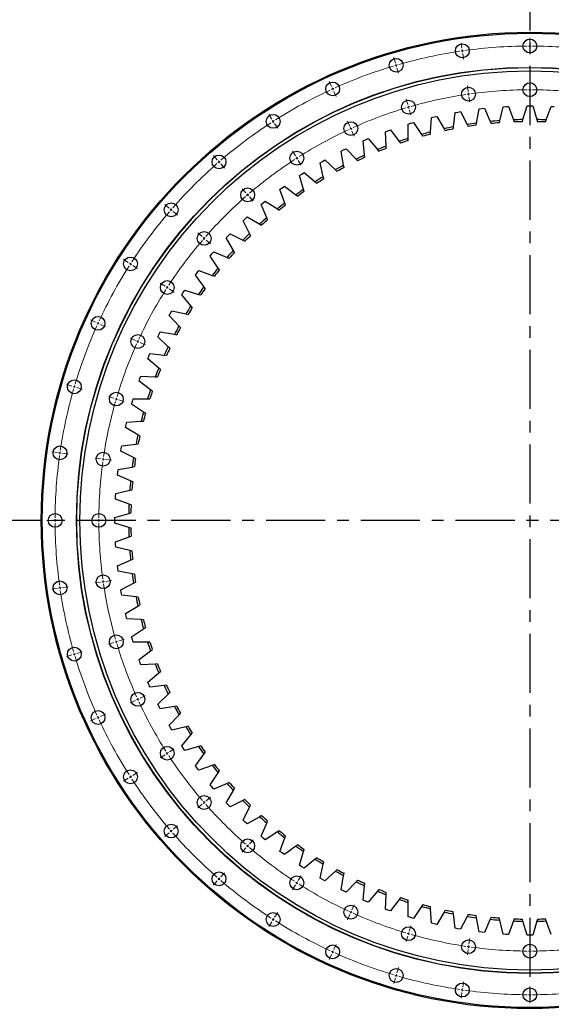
# Model space of a CAD drawing. Header units: millimetres. Extents: x -160 to 9962, y 30105 to 38222.
# Tile 1 of 11: x 1567 to 2565, y 31034 to 32883. Entities that reach past the tile are written whole.
import ezdxf

# ---------------------------------------------------------------- set-up
doc = ezdxf.new("R2010")
doc.units = ezdxf.units.MM
doc.header["$LTSCALE"] = 50
doc.linetypes.add('CENTER', pattern=[10.16, 6.35, -1.27, 1.27, -1.27])

msp = doc.modelspace()

# ---------------------------------------------------------------- linework, layer by layer
at = {"linetype": 'CENTER', "ltscale": 0.35}
for p, q in [((2524.7, 32974.2), (2524.7, 30910.9)), ((3563, 31942.6), (1486.4, 31942.6))]:
    msp.add_line(p, q, dxfattribs=at)
at = {"color": 0, "linetype": 'Continuous', "lineweight": 18}
for p, q in [((2524.7, 32838.6), (2524.7, 32849.1)), ((2397.2, 32829.4), (2395.7, 32839.8)), ((2524.7, 32833.6), (2524.7, 32836.1)), ((2524.7, 32833.6), (2524.7, 32831.1)), ((2524.7, 32828.6), (2524.7, 32818.1)), ((2272.3, 32802.3), (2269.4, 32812.3)), ((2397.9, 32824.5), (2397.6, 32827)), ((2397.9, 32824.5), (2398.3, 32822)), ((2398.7, 32819.5), (2400.1, 32809.2)), ((2273.7, 32797.5), (2273, 32799.9)), ((2273.7, 32797.5), (2274.4, 32795.1)), ((2275.1, 32792.7), (2278.1, 32782.6)), ((2152.5, 32757.6), (2148.2, 32767.1)), ((2154.6, 32753), (2153.6, 32755.3)), ((2408.9, 32748.3), (2407.4, 32758.7)), ((2524.7, 32756.6), (2524.7, 32767.1)), ((2524.7, 32751.6), (2524.7, 32754.1)), ((2154.6, 32753), (2155.6, 32750.8)), ((2156.7, 32748.5), (2161, 32738.9)), ((2409.6, 32743.3), (2409.3, 32745.8)), ((2409.6, 32743.3), (2410, 32740.9)), ((2410.3, 32738.4), (2411.8, 32728)), ((2524.7, 32751.6), (2524.7, 32749.1)), ((2524.7, 32746.6), (2524.7, 32736.1)), ((2295.4, 32723.6), (2292.5, 32733.7)), ((2296.8, 32718.8), (2296.1, 32721.2)), ((2296.8, 32718.8), (2297.5, 32716.4)), ((2040.3, 32696.3), (2034.7, 32705.2)), ((2298.2, 32714), (2301.2, 32703.9)), ((2043, 32692.1), (2041.7, 32694.2)), ((2043, 32692.1), (2044.4, 32690)), ((2045.7, 32687.9), (2051.4, 32679.1)), ((2186.6, 32683), (2182.2, 32692.6)), ((2188.7, 32678.5), (2187.6, 32680.7)), ((2188.7, 32678.5), (2189.7, 32676.2)), ((2190.7, 32673.9), (2195.1, 32664.4)), ((1938, 32619.7), (1931.1, 32627.7)), ((2084.7, 32627.3), (2079, 32636.2)), ((2087.4, 32623.1), (2086, 32625.2)), ((1941.3, 32615.9), (1939.6, 32617.8)), ((1941.3, 32615.9), (1942.9, 32614)), ((1944.5, 32612.2), (1951.4, 32604.2)), ((2087.4, 32623.1), (2088.7, 32621)), ((2090.1, 32618.9), (2095.7, 32610.1)), ((1991.7, 32557.7), (1984.8, 32565.7)), ((1995, 32554), (1993.3, 32555.9)), ((1995, 32554), (1996.6, 32552.1)), ((1998.2, 32550.2), (2005.1, 32542.3)), ((1847.6, 32529.3), (1839.7, 32536.2)), ((1851.4, 32526), (1849.5, 32527.7)), ((1851.4, 32526), (1853.3, 32524.4)), ((1855.1, 32522.8), (1863.1, 32515.9)), ((1909.6, 32475.6), (1901.6, 32482.5)), ((1913.3, 32472.3), (1911.5, 32474)), ((1913.3, 32472.3), (1915.2, 32470.7)), ((1917.1, 32469.1), (1925.1, 32462.2)), ((1771, 32427), (1762.1, 32432.7)), ((1775.2, 32424.3), (1773.1, 32425.6)), ((1775.2, 32424.3), (1777.3, 32422.9)), ((1779.4, 32421.6), (1788.2, 32415.9)), ((1840, 32382.6), (1831.1, 32388.3)), ((1844.2, 32379.9), (1842.1, 32381.3)), ((1844.2, 32379.9), (1846.3, 32378.6)), ((1848.4, 32377.2), (1857.2, 32371.6)), ((1709.7, 32314.8), (1700.2, 32319.1)), ((1714.3, 32312.7), (1712, 32313.7)), ((1714.3, 32312.7), (1716.5, 32311.7)), ((1718.8, 32310.6), (1728.4, 32306.3)), ((1784.3, 32280.7), (1774.8, 32285.1)), ((1788.9, 32278.6), (1786.6, 32279.7)), ((1788.9, 32278.6), (1791.1, 32277.6)), ((1793.4, 32276.6), (1802.9, 32272.2)), ((1665, 32195), (1655, 32198)), ((1669.8, 32193.6), (1667.4, 32194.3)), ((1669.8, 32193.6), (1672.2, 32192.9)), ((1674.6, 32192.2), (1684.7, 32189.2)), ((1743.7, 32171.9), (1733.6, 32174.9)), ((1748.5, 32170.5), (1746.1, 32171.2)), ((1748.5, 32170.5), (1750.9, 32169.8)), ((1753.3, 32169.1), (1763.4, 32166.1)), ((1637.9, 32070.1), (1627.5, 32071.6)), ((1642.8, 32069.4), (1640.3, 32069.7)), ((1642.8, 32069.4), (1645.3, 32069)), ((1647.8, 32068.7), (1658.2, 32067.2)), ((1719, 32058.4), (1708.6, 32059.9)), ((1724, 32057.7), (1721.5, 32058.1)), ((1724, 32057.7), (1726.5, 32057.3)), ((1728.9, 32057), (1739.3, 32055.5)), ((1628.7, 31942.6), (1618.2, 31942.6)), ((1633.7, 31942.6), (1631.2, 31942.6)), ((1633.7, 31942.6), (1636.2, 31942.6)), ((1638.7, 31942.6), (1649.2, 31942.6)), ((1710.7, 31942.6), (1700.2, 31942.6)), ((1715.7, 31942.6), (1713.2, 31942.6)), ((1715.7, 31942.6), (1718.2, 31942.6)), ((1720.7, 31942.6), (1731.2, 31942.6)), ((1728.9, 31828.1), (1739.3, 31829.6)), ((1637.9, 31815.1), (1627.5, 31813.6)), ((1642.8, 31815.8), (1640.3, 31815.4)), ((1642.8, 31815.8), (1645.3, 31816.1)), ((1647.8, 31816.5), (1658.2, 31818)), ((1719, 31826.7), (1708.6, 31825.2)), ((1724, 31827.4), (1721.5, 31827.1)), ((1724, 31827.4), (1726.5, 31827.8)), ((1753.3, 31716.1), (1763.4, 31719)), ((1743.7, 31713.2), (1733.6, 31710.3)), ((1748.5, 31714.6), (1746.1, 31713.9)), ((1748.5, 31714.6), (1750.9, 31715.3)), ((1665, 31690.1), (1655, 31687.2)), ((1669.8, 31691.5), (1667.4, 31690.8)), ((1669.8, 31691.5), (1672.2, 31692.2)), ((1674.6, 31692.9), (1684.7, 31695.9)), ((1788.9, 31606.5), (1786.6, 31605.5)), ((1788.9, 31606.5), (1791.1, 31607.5)), ((1793.4, 31608.6), (1802.9, 31612.9)), ((1784.3, 31604.4), (1774.8, 31600.1)), ((1709.7, 31570.4), (1700.2, 31566)), ((1714.3, 31572.4), (1712, 31571.4)), ((1714.3, 31572.4), (1716.5, 31573.5)), ((1718.8, 31574.5), (1728.4, 31578.9)), ((1840, 31502.5), (1831.1, 31496.8)), ((1844.2, 31505.2), (1842.1, 31503.8)), ((1844.2, 31505.2), (1846.3, 31506.5)), ((1848.4, 31507.9), (1857.2, 31513.6)), ((1775.2, 31460.9), (1773.1, 31459.5)), ((1775.2, 31460.9), (1777.3, 31462.2)), ((1779.4, 31463.6), (1788.2, 31469.2)), ((1771, 31458.2), (1762.1, 31452.5)), ((1917.1, 31416.1), (1925.1, 31422.9)), ((1909.6, 31409.5), (1901.6, 31402.6)), ((1913.3, 31412.8), (1911.5, 31411.1)), ((1913.3, 31412.8), (1915.2, 31414.4)), ((1855.1, 31362.4), (1863.1, 31369.2)), ((1847.6, 31355.8), (1839.7, 31348.9)), ((1851.4, 31359.1), (1849.5, 31357.4)), ((1851.4, 31359.1), (1853.3, 31360.7)), ((1995, 31331.2), (1993.3, 31329.3)), ((1995, 31331.2), (1996.6, 31333.1)), ((1998.2, 31334.9), (2005.1, 31342.9)), ((1991.7, 31327.4), (1984.8, 31319.4)), ((1944.5, 31273), (1951.4, 31280.9)), ((2090.1, 31266.2), (2095.7, 31275)), ((1938, 31265.4), (1931.1, 31257.5)), ((1941.3, 31269.2), (1939.6, 31267.3)), ((1941.3, 31269.2), (1942.9, 31271.1)), ((2084.7, 31257.8), (2079, 31249)), ((2087.4, 31262), (2086, 31259.9)), ((2087.4, 31262), (2088.7, 31264.1)), ((2190.7, 31211.2), (2195.1, 31220.8)), ((2045.7, 31197.2), (2051.4, 31206)), ((2186.6, 31202.1), (2182.2, 31192.6)), ((2188.7, 31206.7), (2187.6, 31204.4)), ((2188.7, 31206.7), (2189.7, 31208.9)), ((2040.3, 31188.8), (2034.7, 31180)), ((2043, 31193), (2041.7, 31190.9)), ((2043, 31193), (2044.4, 31195.1)), ((2298.2, 31171.1), (2301.2, 31181.2)), ((2296.8, 31166.3), (2296.1, 31163.9)), ((2296.8, 31166.3), (2297.5, 31168.7)), ((2156.7, 31136.6), (2161, 31146.2)), ((2295.4, 31161.5), (2292.5, 31151.5)), ((2409.6, 31141.8), (2410, 31144.3)), ((2410.3, 31146.7), (2411.8, 31157.1)), ((2524.7, 31138.6), (2524.7, 31149.1)), ((2152.5, 31127.5), (2148.2, 31118)), ((2154.6, 31132.1), (2153.6, 31129.8)), ((2154.6, 31132.1), (2155.6, 31134.4)), ((2408.9, 31136.9), (2407.4, 31126.5)), ((2409.6, 31141.8), (2409.3, 31139.3)), ((2524.7, 31133.6), (2524.7, 31136.1)), ((2524.7, 31133.6), (2524.7, 31131.1)), ((2524.7, 31128.6), (2524.7, 31118.1)), ((2273.7, 31087.7), (2274.4, 31090.1)), ((2275.1, 31092.5), (2278.1, 31102.5)), ((2272.3, 31082.9), (2269.4, 31072.8)), ((2273.7, 31087.7), (2273, 31085.3)), ((2398.7, 31065.6), (2400.1, 31076)), ((2397.2, 31055.7), (2395.7, 31045.3)), ((2397.9, 31060.6), (2397.6, 31058.2)), ((2397.9, 31060.6), (2398.3, 31063.1)), ((2524.7, 31056.6), (2524.7, 31067.1)), ((2524.7, 31051.6), (2524.7, 31054.1)), ((2524.7, 31051.6), (2524.7, 31049.1)), ((2524.7, 31046.6), (2524.7, 31036.1))]:
    msp.add_line(p, q, dxfattribs=at)
at = {"color": 7, "linetype": 'Continuous', "lineweight": 25}
for p, q in [((2434.3, 32716.1), (2439.5, 32716.7)), ((2439.5, 32716.7), (2450.3, 32691.9)), ((2468, 32693.4), (2474.3, 32719.7)), ((2474.3, 32719.7), (2479.5, 32720)), ((2479.5, 32720), (2484.6, 32720.3)), ((2484.6, 32720.3), (2494, 32694.9)), ((2511.7, 32695.5), (2519.5, 32721.3)), ((2519.5, 32721.3), (2524.7, 32721.4)), ((2524.7, 32721.4), (2529.9, 32721.3)), ((2529.9, 32721.3), (2537.8, 32695.5)), ((2555.5, 32694.9), (2564.8, 32720.3)), ((2564.8, 32720.3), (2570, 32720)), ((2338.4, 32672.2), (2340.1, 32699.1)), ((2340.1, 32699.1), (2345.1, 32700.4)), ((2345.1, 32700.4), (2350.2, 32701.5)), ((2350.2, 32701.5), (2363.8, 32678.2)), ((2381.2, 32681.8), (2384.4, 32708.6)), ((2384.4, 32708.6), (2389.5, 32709.5)), ((2389.5, 32709.5), (2394.6, 32710.4)), ((2394.6, 32710.4), (2406.8, 32686.3)), ((2424.4, 32688.8), (2429.2, 32715.5)), ((2429.2, 32715.5), (2434.3, 32716.1)), ((2296.3, 32660.1), (2296.4, 32687.1)), ((2296.4, 32687.1), (2301.4, 32688.6)), ((2301.4, 32688.6), (2306.4, 32690.1)), ((2306.4, 32690.1), (2321.3, 32667.6)), ((2380.7, 32677.6), (2381.2, 32681.8)), ((2406.8, 32686.3), (2408.7, 32682.5)), ((2423.6, 32684.7), (2424.4, 32688.8)), ((2450.3, 32691.9), (2452, 32688)), ((2467, 32689.3), (2468, 32693.4)), ((2494, 32694.9), (2495.4, 32691)), ((2510.5, 32691.4), (2511.7, 32695.5)), ((2537.8, 32695.5), (2539, 32691.4)), ((2554.1, 32691), (2555.5, 32694.9)), ((2253.5, 32672.6), (2258.4, 32674.4)), ((2255, 32645.6), (2253.5, 32672.6)), ((2258.4, 32674.4), (2263.3, 32676.1)), ((2263.3, 32676.1), (2279.5, 32654.5)), ((2321.3, 32667.6), (2323.6, 32664.1)), ((2338.2, 32668), (2338.4, 32672.2)), ((2363.8, 32678.2), (2365.9, 32674.5)), ((2211.5, 32655.6), (2216.3, 32657.7)), ((2214.6, 32628.7), (2211.5, 32655.6)), ((2216.3, 32657.7), (2221.1, 32659.7)), ((2221.1, 32659.7), (2238.5, 32639)), ((2255.2, 32641.4), (2255, 32645.6)), ((2279.5, 32654.5), (2282, 32651.1)), ((2296.3, 32655.9), (2296.3, 32660.1)), ((2170.6, 32636.2), (2175.2, 32638.5)), ((2175.2, 32609.5), (2170.6, 32636.2)), ((2175.2, 32638.5), (2179.9, 32640.8)), ((2179.9, 32640.8), (2198.5, 32621.2)), ((2215, 32624.5), (2214.6, 32628.7)), ((2238.5, 32639), (2241.2, 32635.8)), ((2130.9, 32614.4), (2135.3, 32617)), ((2137, 32588.1), (2130.9, 32614.4)), ((2135.3, 32617), (2139.9, 32619.6)), ((2139.9, 32619.6), (2159.6, 32601.1)), ((2175.9, 32605.4), (2175.2, 32609.5)), ((2198.5, 32621.2), (2201.4, 32618.2)), ((2092.5, 32590.4), (2096.8, 32593.2)), ((2100.1, 32564.4), (2092.5, 32590.4)), ((2096.8, 32593.2), (2101.1, 32596.1)), ((2101.1, 32596.1), (2121.9, 32578.8)), ((2138, 32584), (2137, 32588.1)), ((2159.6, 32601.1), (2162.7, 32598.2)), ((2059.7, 32567.3), (2063.9, 32570.3)), ((2063.9, 32570.3), (2085.6, 32554.3)), ((2121.9, 32578.8), (2125.1, 32576.1)), ((2055.5, 32564.1), (2059.7, 32567.3)), ((2064.7, 32538.7), (2055.5, 32564.1)), ((2085.6, 32554.3), (2089, 32551.8)), ((2101.3, 32560.4), (2100.1, 32564.4)), ((2020.2, 32535.8), (2024.1, 32539.2)), ((2030.8, 32510.9), (2020.2, 32535.8)), ((2024.1, 32539.2), (2028.1, 32542.5)), ((2028.1, 32542.5), (2050.8, 32527.7)), ((2066.1, 32534.7), (2064.7, 32538.7)), ((2050.8, 32527.7), (2054.3, 32525.4)), ((1986.5, 32505.5), (1990.3, 32509)), ((1998.6, 32481.3), (1986.5, 32505.5)), ((1990.3, 32509), (1994.1, 32512.6)), ((1994.1, 32512.6), (2017.6, 32499.1)), ((2017.6, 32499.1), (2021.2, 32497.1)), ((2032.5, 32507.1), (2030.8, 32510.9)), ((1954.7, 32473.2), (1958.3, 32477)), ((1958.3, 32477), (1961.9, 32480.8)), ((1961.9, 32480.8), (1986.1, 32468.7)), ((2000.5, 32477.5), (1998.6, 32481.3)), ((1968.2, 32449.7), (1954.7, 32473.2)), ((1986.1, 32468.7), (1989.8, 32466.8)), ((1924.8, 32439.2), (1928.1, 32443.2)), ((1939.6, 32416.5), (1924.8, 32439.2)), ((1928.1, 32443.2), (1931.5, 32447.1)), ((1931.5, 32447.1), (1956.4, 32436.5)), ((1970.3, 32446.1), (1968.2, 32449.7)), ((1956.4, 32436.5), (1960.2, 32434.8)), ((1897, 32403.4), (1900, 32407.6)), ((1913.1, 32381.7), (1897, 32403.4)), ((1900, 32407.6), (1903.2, 32411.8)), ((1903.2, 32411.8), (1928.6, 32402.6)), ((1928.6, 32402.6), (1932.6, 32401.2)), ((1941.9, 32413), (1939.6, 32416.5)), ((1871.2, 32366.2), (1874.1, 32370.5)), ((1888.6, 32345.4), (1871.2, 32366.2)), ((1874.1, 32370.5), (1876.9, 32374.8)), ((1876.9, 32374.8), (1902.9, 32367.2)), ((1902.9, 32367.2), (1906.9, 32366)), ((1915.5, 32378.3), (1913.1, 32381.7)), ((1847.7, 32327.5), (1850.3, 32332)), ((1850.3, 32332), (1852.9, 32336.4)), ((1852.9, 32336.4), (1879.2, 32330.3)), ((1879.2, 32330.3), (1883.3, 32329.3)), ((1891.2, 32342.2), (1888.6, 32345.4)), ((1866.2, 32307.7), (1847.7, 32327.5)), ((1826.5, 32287.4), (1828.8, 32292.1)), ((1828.8, 32292.1), (1831.1, 32296.7)), ((1831.1, 32296.7), (1857.8, 32292.1)), ((1857.8, 32292.1), (1861.9, 32291.4)), ((1869.1, 32304.7), (1866.2, 32307.7)), ((1846.1, 32268.8), (1826.5, 32287.4)), ((1809.6, 32251), (1811.7, 32255.8)), ((1811.7, 32255.8), (1838.6, 32252.7)), ((1849.1, 32265.9), (1846.1, 32268.8)), ((1807.6, 32246.3), (1809.6, 32251)), ((1828.3, 32228.8), (1807.6, 32246.3)), ((1838.6, 32252.7), (1842.8, 32252.3)), ((1831.5, 32226.1), (1828.3, 32228.8)), ((1791.2, 32204), (1792.9, 32208.9)), ((1812.8, 32187.8), (1791.2, 32204)), ((1792.9, 32208.9), (1794.7, 32213.8)), ((1794.7, 32213.8), (1821.7, 32212.3)), ((1821.7, 32212.3), (1825.9, 32212.1)), ((1816.2, 32185.3), (1812.8, 32187.8)), ((1777.2, 32160.9), (1778.7, 32165.9)), ((1778.7, 32165.9), (1780.2, 32170.9)), ((1780.2, 32170.9), (1807.2, 32171)), ((1807.2, 32171), (1811.4, 32171)), ((1799.7, 32146), (1777.2, 32160.9)), ((1803.3, 32143.7), (1799.7, 32146)), ((1766.9, 32122.2), (1768.2, 32127.2)), ((1768.2, 32127.2), (1795.2, 32128.9)), ((1795.2, 32128.9), (1799.4, 32129.1)), ((1765.8, 32117.1), (1766.9, 32122.2)), ((1789.1, 32103.5), (1765.8, 32117.1)), ((1792.8, 32101.4), (1789.1, 32103.5)), ((1756.9, 32072.7), (1757.8, 32077.8)), ((1781, 32060.5), (1756.9, 32072.7)), ((1757.8, 32077.8), (1758.7, 32082.9)), ((1758.7, 32082.9), (1785.6, 32086.1)), ((1785.6, 32086.1), (1789.7, 32086.6)), ((1784.8, 32058.6), (1781, 32060.5)), ((1750.6, 32027.8), (1751.2, 32033)), ((1751.2, 32033), (1751.8, 32038.1)), ((1751.8, 32038.1), (1778.5, 32042.9)), ((1778.5, 32042.9), (1782.6, 32043.7)), ((1775.4, 32017), (1750.6, 32027.8)), ((1779.3, 32015.3), (1775.4, 32017)), ((1747.6, 31993), (1773.9, 31999.4)), ((1773.9, 31999.4), (1778, 32000.3)), ((1747, 31982.7), (1747.3, 31987.8)), ((1772.4, 31973.3), (1747, 31982.7)), ((1747.3, 31987.8), (1747.6, 31993)), ((1776.3, 31971.9), (1772.4, 31973.3)), ((1745.9, 31942.6), (1746, 31947.8)), ((1746, 31937.4), (1745.9, 31942.6)), ((1746, 31947.8), (1771.9, 31955.6)), ((1771.9, 31955.6), (1775.9, 31956.8)), ((1771.9, 31929.5), (1746, 31937.4)), ((1775.9, 31928.3), (1771.9, 31929.5)), ((1747, 31902.5), (1772.4, 31911.8)), ((1747.3, 31897.3), (1747, 31902.5)), ((1772.4, 31911.8), (1776.3, 31913.3)), ((1747.6, 31892.1), (1747.3, 31897.3)), ((1773.9, 31885.8), (1747.6, 31892.1)), ((1778, 31884.8), (1773.9, 31885.8)), ((1750.6, 31857.3), (1775.4, 31868.1)), ((1775.4, 31868.1), (1779.3, 31869.8)), ((1751.2, 31852.2), (1750.6, 31857.3)), ((1751.8, 31847), (1751.2, 31852.2)), ((1778.5, 31842.2), (1751.8, 31847)), ((1782.6, 31841.5), (1778.5, 31842.2)), ((1756.9, 31812.4), (1781, 31824.7)), ((1757.8, 31807.3), (1756.9, 31812.4)), ((1781, 31824.7), (1784.8, 31826.6)), ((1758.7, 31802.2), (1757.8, 31807.3)), ((1785.6, 31799), (1758.7, 31802.2)), ((1789.7, 31798.5), (1785.6, 31799)), ((1765.8, 31768), (1789.1, 31781.6)), ((1789.1, 31781.6), (1792.8, 31783.7)), ((1766.9, 31763), (1765.8, 31768)), ((1768.2, 31757.9), (1766.9, 31763)), ((1795.2, 31756.3), (1768.2, 31757.9)), ((1799.4, 31756), (1795.2, 31756.3)), ((1777.2, 31724.2), (1799.7, 31739.1)), ((1799.7, 31739.1), (1803.3, 31741.4)), ((1778.7, 31719.2), (1777.2, 31724.2)), ((1780.2, 31714.2), (1778.7, 31719.2)), ((1807.2, 31714.1), (1780.2, 31714.2)), ((1811.4, 31714.1), (1807.2, 31714.1)), ((1812.8, 31697.3), (1816.2, 31699.8)), ((1791.2, 31681.1), (1812.8, 31697.3)), ((1792.9, 31676.2), (1791.2, 31681.1)), ((1794.7, 31671.3), (1792.9, 31676.2)), ((1821.7, 31672.8), (1794.7, 31671.3)), ((1825.9, 31673), (1821.7, 31672.8)), ((1807.6, 31638.9), (1828.3, 31656.3)), ((1828.3, 31656.3), (1831.5, 31659)), ((1809.6, 31634.1), (1807.6, 31638.9)), ((1811.7, 31629.3), (1809.6, 31634.1)), ((1838.6, 31632.4), (1811.7, 31629.3)), ((1842.8, 31632.9), (1838.6, 31632.4)), ((1826.5, 31597.7), (1846.1, 31616.3)), ((1846.1, 31616.3), (1849.1, 31619.2)), ((1828.8, 31593), (1826.5, 31597.7)), ((1831.1, 31588.4), (1828.8, 31593)), ((1857.8, 31593), (1831.1, 31588.4)), ((1861.9, 31593.7), (1857.8, 31593)), ((1847.7, 31557.7), (1866.2, 31577.4)), ((1866.2, 31577.4), (1869.1, 31580.5)), ((1850.3, 31553.2), (1847.7, 31557.7)), ((1852.9, 31548.7), (1850.3, 31553.2)), ((1879.2, 31554.8), (1852.9, 31548.7)), ((1883.3, 31555.8), (1879.2, 31554.8)), ((1871.2, 31519), (1888.6, 31539.7)), ((1888.6, 31539.7), (1891.2, 31543)), ((1874.1, 31514.6), (1871.2, 31519)), ((1876.9, 31510.3), (1874.1, 31514.6)), ((1902.9, 31518), (1876.9, 31510.3)), ((1906.9, 31519.1), (1902.9, 31518)), ((1897, 31481.7), (1913.1, 31503.4)), ((1913.1, 31503.4), (1915.5, 31506.8)), ((1900, 31477.5), (1897, 31481.7)), ((1903.2, 31473.4), (1900, 31477.5)), ((1928.6, 31482.5), (1903.2, 31473.4)), ((1932.6, 31483.9), (1928.6, 31482.5)), ((1924.8, 31446), (1939.6, 31468.6)), ((1939.6, 31468.6), (1941.9, 31472.1)), ((1928.1, 31442), (1924.8, 31446)), ((1931.5, 31438), (1928.1, 31442)), ((1956.4, 31448.6), (1931.5, 31438)), ((1960.2, 31450.3), (1956.4, 31448.6)), ((1954.7, 31411.9), (1968.2, 31435.4)), ((1968.2, 31435.4), (1970.3, 31439)), ((1958.3, 31408.1), (1954.7, 31411.9)), ((1961.9, 31404.4), (1958.3, 31408.1)), ((1986.1, 31416.4), (1961.9, 31404.4)), ((1989.8, 31418.3), (1986.1, 31416.4)), ((1986.5, 31379.7), (1998.6, 31403.9)), ((1998.6, 31403.9), (2000.5, 31407.6)), ((2017.6, 31386), (1994.1, 31372.5)), ((2021.2, 31388.1), (2017.6, 31386)), ((1990.3, 31376.1), (1986.5, 31379.7)), ((1994.1, 31372.5), (1990.3, 31376.1)), ((2020.2, 31349.3), (2030.8, 31374.2)), ((2030.8, 31374.2), (2032.5, 31378.1)), ((2024.1, 31346), (2020.2, 31349.3)), ((2050.8, 31357.4), (2028.1, 31342.7)), ((2054.3, 31359.7), (2050.8, 31357.4)), ((2064.7, 31346.4), (2066.1, 31350.4)), ((2028.1, 31342.7), (2024.1, 31346)), ((2055.5, 31321), (2064.7, 31346.4)), ((2085.6, 31330.9), (2063.9, 31314.8)), ((2089, 31333.4), (2085.6, 31330.9)), ((2059.7, 31317.9), (2055.5, 31321)), ((2063.9, 31314.8), (2059.7, 31317.9)), ((2092.5, 31294.8), (2100.1, 31320.7)), ((2100.1, 31320.7), (2101.3, 31324.7)), ((2096.8, 31291.9), (2092.5, 31294.8)), ((2121.9, 31306.4), (2101.1, 31289.1)), ((2125.1, 31309.1), (2121.9, 31306.4)), ((2130.9, 31270.7), (2137, 31297.1)), ((2137, 31297.1), (2138, 31301.2)), ((2101.1, 31289.1), (2096.8, 31291.9)), ((2159.6, 31284), (2139.9, 31265.5)), ((2162.7, 31286.9), (2159.6, 31284)), ((2170.6, 31249), (2175.2, 31275.6)), ((2175.2, 31275.6), (2175.9, 31279.8)), ((2135.3, 31268.1), (2130.9, 31270.7)), ((2139.9, 31265.5), (2135.3, 31268.1)), ((2198.5, 31263.9), (2179.9, 31244.3)), ((2201.4, 31267), (2198.5, 31263.9)), ((2211.5, 31229.5), (2214.6, 31256.4)), ((2214.6, 31256.4), (2215, 31260.6)), ((2175.2, 31246.6), (2170.6, 31249)), ((2179.9, 31244.3), (2175.2, 31246.6)), ((2238.5, 31246.1), (2221.1, 31225.4)), ((2241.2, 31249.3), (2238.5, 31246.1)), ((2253.5, 31212.5), (2255, 31239.5)), ((2255, 31239.5), (2255.2, 31243.7)), ((2216.3, 31227.5), (2211.5, 31229.5)), ((2221.1, 31225.4), (2216.3, 31227.5)), ((2279.5, 31230.6), (2263.3, 31209)), ((2282, 31234), (2279.5, 31230.6)), ((2296.3, 31225), (2296.3, 31229.2)), ((2296.4, 31198), (2296.3, 31225)), ((2323.6, 31221.1), (2321.3, 31217.6)), ((2258.4, 31210.7), (2253.5, 31212.5)), ((2263.3, 31209), (2258.4, 31210.7)), ((2321.3, 31217.6), (2306.4, 31195)), ((2338.4, 31213), (2338.2, 31217.2)), ((2340.1, 31186), (2338.4, 31213)), ((2363.8, 31207), (2350.2, 31183.6)), ((2365.9, 31210.6), (2363.8, 31207)), ((2381.2, 31203.4), (2380.7, 31207.6)), ((2384.4, 31176.5), (2381.2, 31203.4)), ((2408.7, 31202.6), (2406.8, 31198.9)), ((2424.4, 31196.3), (2423.6, 31200.4)), ((2301.4, 31196.5), (2296.4, 31198)), ((2306.4, 31195), (2301.4, 31196.5)), ((2345.1, 31184.8), (2340.1, 31186)), ((2350.2, 31183.6), (2345.1, 31184.8)), ((2406.8, 31198.9), (2394.6, 31174.7)), ((2429.2, 31169.7), (2424.4, 31196.3)), ((2450.3, 31193.3), (2439.5, 31168.5)), ((2452, 31197.1), (2450.3, 31193.3)), ((2468, 31191.7), (2467, 31195.8)), ((2474.3, 31165.4), (2468, 31191.7)), ((2494, 31190.2), (2484.6, 31164.8)), ((2495.4, 31194.1), (2494, 31190.2)), ((2511.7, 31189.7), (2510.5, 31193.7)), ((2519.5, 31163.8), (2511.7, 31189.7)), ((2537.8, 31189.7), (2529.9, 31163.8)), ((2539, 31193.7), (2537.8, 31189.7)), ((2555.5, 31190.2), (2554.1, 31194.1)), ((2564.8, 31164.8), (2555.5, 31190.2)), ((2389.5, 31175.6), (2384.4, 31176.5)), ((2394.6, 31174.7), (2389.5, 31175.6)), ((2434.3, 31169), (2429.2, 31169.7)), ((2439.5, 31168.5), (2434.3, 31169)), ((2479.5, 31165.1), (2474.3, 31165.4)), ((2484.6, 31164.8), (2479.5, 31165.1)), ((2524.7, 31163.8), (2519.5, 31163.8)), ((2529.9, 31163.8), (2524.7, 31163.8))]:
    msp.add_line(p, q, dxfattribs=at)
for centre, radius in [((2524.7, 31942.6), 917), ((2524.7, 31942.6), 915), ((2524.7, 32833.6), 13), ((2397.9, 32824.5), 13), ((2273.7, 32797.5), 13), ((2524.7, 31942.6), 851), ((2524.7, 31942.6), 850.5), ((2524.7, 31942.6), 844.5), ((2154.6, 32753), 13), ((2409.6, 32743.3), 13), ((2524.7, 32751.6), 13), ((2296.8, 32718.8), 13), ((2043, 32692.1), 13), ((2188.7, 32678.5), 13), ((1941.3, 32615.9), 13), ((2087.4, 32623.1), 13), ((1995, 32554), 13), ((1851.4, 32526), 13), ((1913.3, 32472.3), 13), ((1775.2, 32424.3), 13), ((1844.2, 32379.9), 13), ((1714.3, 32312.7), 13), ((1788.9, 32278.6), 13), ((1669.8, 32193.6), 13), ((1748.5, 32170.5), 13), ((1642.8, 32069.4), 13), ((1724, 32057.7), 13), ((1633.7, 31942.6), 13), ((1715.7, 31942.6), 13), ((1642.8, 31815.8), 13), ((1724, 31827.4), 13), ((1748.5, 31714.6), 13), ((1669.8, 31691.5), 13), ((1788.9, 31606.5), 13), ((1714.3, 31572.4), 13), ((1844.2, 31505.2), 13), ((1775.2, 31460.9), 13), ((1913.3, 31412.8), 13), ((1851.4, 31359.1), 13), ((1995, 31331.2), 13), ((1941.3, 31269.2), 13), ((2087.4, 31262), 13), ((2188.7, 31206.7), 13), ((2043, 31193), 13), ((2296.8, 31166.3), 13), ((2154.6, 31132.1), 13), ((2409.6, 31141.8), 13), ((2524.7, 31133.6), 13), ((2273.7, 31087.7), 13), ((2397.9, 31060.6), 13), ((2524.7, 31051.6), 13)]:
    msp.add_circle(centre, radius, dxfattribs=at)
at = {"color": 0, "linetype": 'Continuous', "lineweight": 18}
for radius, start, end in [(891, 90.3215, 97.8603), (891, 90, 90.1608), (891, 89.8392, 90), (891, 82.1397, 89.6785), (891, 98.5033, 106.0421), (891, 98.1818, 98.3426), (891, 98.0211, 98.1818), (891, 106.6852, 114.2239), (891, 106.3636, 106.5244), (891, 106.2029, 106.3636), (891, 114.3847, 114.5455), (891, 114.867, 122.4057), (891, 114.5455, 114.7062), (809, 98.5359, 106.0095), (809, 98.1818, 98.3589), (809, 98.0048, 98.1818), (809, 90.3541, 97.8277), (809, 90, 90.1771), (809, 89.8229, 90), (809, 82.1723, 89.6459), (809, 106.7178, 114.1913), (809, 106.3636, 106.5407), (809, 106.1866, 106.3636), (891, 123.0488, 130.5876), (891, 122.7273, 122.888), (891, 122.5665, 122.7273), (809, 114.3684, 114.5455), (809, 114.8996, 122.3732), (809, 114.5455, 114.7225), (809, 122.5502, 122.7273), (891, 131.2306, 138.7694), (891, 130.9091, 131.0699), (891, 130.7483, 130.9091), (809, 123.0814, 130.555), (809, 122.7273, 122.9043), (809, 131.2632, 138.7368), (809, 130.9091, 131.0861), (809, 130.732, 130.9091), (891, 139.4124, 146.9512), (891, 139.0909, 139.2517), (891, 138.9301, 139.0909), (809, 139.445, 146.9186), (809, 139.0909, 139.268), (809, 138.9139, 139.0909), (891, 147.2727, 147.4335), (891, 147.112, 147.2727), (891, 147.5943, 155.133), (809, 147.6268, 155.1004), (809, 147.2727, 147.4498), (809, 147.0957, 147.2727), (891, 155.4545, 155.6153), (891, 155.2938, 155.4545), (891, 155.7761, 163.3148), (809, 155.8087, 163.2822), (809, 155.4545, 155.6316), (809, 155.2775, 155.4545), (891, 163.9579, 171.4967), (891, 163.6364, 163.7971), (891, 163.4756, 163.6364), (809, 163.9905, 171.4641), (809, 163.6364, 163.8134), (809, 163.4593, 163.6364), (891, 171.8182, 171.9789), (891, 171.6574, 171.8182), (891, 172.1397, 179.6785), (809, 172.1723, 179.6459), (809, 171.8182, 171.9952), (809, 171.6411, 171.8182), (891, 179.8392, 180), (891, 180, 180.1608), (809, 179.8229, 180), (809, 180, 180.1771), (891, 180.3215, 187.8603), (809, 180.3541, 187.8277), (809, 188.0048, 188.1818), (891, 188.0211, 188.1818), (891, 188.1818, 188.3426), (891, 188.5033, 196.0421), (809, 188.1818, 188.3589), (809, 188.5359, 196.0095), (809, 196.1866, 196.3636), (809, 196.3636, 196.5407), (809, 196.7178, 204.1913), (891, 196.2029, 196.3636), (891, 196.3636, 196.5244), (891, 196.6852, 204.2239), (809, 204.3684, 204.5455), (809, 204.5455, 204.7225), (809, 204.8996, 212.3732), (891, 204.3847, 204.5455), (891, 204.5455, 204.7062), (891, 204.867, 212.4057), (809, 212.5502, 212.7273), (809, 212.7273, 212.9043), (809, 213.0814, 220.555), (891, 212.5665, 212.7273), (891, 212.7273, 212.888), (891, 213.0488, 220.5876), (809, 220.732, 220.9091), (809, 220.9091, 221.0861), (809, 221.2632, 228.7368), (891, 220.7483, 220.9091), (891, 220.9091, 221.0699), (891, 221.2306, 228.7694), (809, 228.9139, 229.0909), (809, 229.0909, 229.268), (809, 229.445, 236.9186), (891, 228.9301, 229.0909), (891, 229.0909, 229.2517), (891, 229.4124, 236.9512), (809, 237.0957, 237.2727), (809, 237.2727, 237.4498), (809, 237.6268, 245.1004), (809, 245.2775, 245.4545), (809, 245.4545, 245.6316), (809, 245.8087, 253.2822), (891, 237.112, 237.2727), (891, 237.2727, 237.4335), (891, 237.5943, 245.133), (809, 253.4593, 253.6364), (809, 253.6364, 253.8134), (809, 253.9905, 261.4641), (891, 245.2938, 245.4545), (891, 245.4545, 245.6153), (891, 245.7761, 253.3148), (809, 261.6411, 261.8182), (809, 261.8182, 261.9952), (809, 262.1723, 269.6459), (809, 269.8229, 270), (809, 270, 270.1771), (809, 270.3541, 277.8277), (891, 253.4756, 253.6364), (891, 253.6364, 253.7971), (891, 253.9579, 261.4967), (891, 261.6574, 261.8182), (891, 261.8182, 261.9789), (891, 262.1397, 269.6785), (891, 270.3215, 277.8603), (891, 269.8392, 270), (891, 270, 270.1608)]:
    msp.add_arc((2524.7, 31942.6), radius, start, end, dxfattribs=at)
at = {"color": 7, "linetype": 'Continuous', "lineweight": 25}
for radius, start, end in [(753, 100.9918, 102.3415), (753, 97.6585, 99.0082), (749, 97.757, 98.9096), (753, 94.3252, 95.6748), (749, 94.4237, 95.5763), (753, 90.9918, 92.3415), (749, 91.0904, 92.243), (753, 87.6585, 89.0082), (749, 87.757, 88.9096), (753, 104.3252, 105.6748), (749, 104.4237, 105.5763), (749, 101.0904, 102.243), (753, 110.9918, 112.3415), (753, 107.6585, 109.0082), (749, 107.757, 108.9096), (753, 114.3252, 115.6748), (749, 114.4237, 115.5763), (749, 111.0904, 112.243), (753, 117.6585, 119.0082), (749, 117.757, 118.9096), (753, 120.9918, 122.3415), (749, 121.0904, 122.243), (753, 124.3252, 125.6748), (749, 124.4237, 125.5763), (753, 127.6585, 129.0082), (749, 127.757, 128.9096), (753, 130.9918, 132.3415), (749, 131.0904, 132.243), (753, 134.3252, 135.6748), (749, 134.4237, 135.5763), (753, 137.6585, 139.0082), (749, 137.757, 138.9096), (753, 140.9918, 142.3415), (749, 141.0904, 142.243), (753, 144.3252, 145.6748), (749, 144.4237, 145.5763), (753, 147.6585, 149.0082), (749, 147.757, 148.9096), (753, 150.9918, 152.3415), (749, 151.0904, 152.243), (753, 154.3252, 155.6748), (749, 154.4237, 155.5763), (753, 157.6585, 159.0082), (749, 157.757, 158.9096), (753, 160.9918, 162.3415), (749, 161.0904, 162.243), (753, 164.3252, 165.6748), (749, 164.4237, 165.5763), (753, 167.6585, 169.0082), (749, 167.757, 168.9096), (753, 170.9918, 172.3415), (749, 171.0904, 172.243), (753, 174.3252, 175.6748), (749, 174.4237, 175.5763), (753, 177.6585, 179.0082), (749, 177.757, 178.9096), (753, 180.9918, 182.3415), (749, 181.0904, 182.243), (753, 184.3252, 185.6748), (749, 184.4237, 185.5763), (753, 187.6585, 189.0082), (749, 187.757, 188.9096), (753, 190.9918, 192.3415), (749, 191.0904, 192.243), (753, 194.3252, 195.6748), (749, 194.4237, 195.5763), (753, 197.6585, 199.0082), (749, 197.757, 198.9096), (753, 200.9918, 202.3415), (749, 201.0904, 202.243), (753, 204.3252, 205.6748), (749, 204.4237, 205.5763), (753, 207.6585, 209.0082), (749, 207.757, 208.9096), (753, 210.9918, 212.3415), (749, 211.0904, 212.243), (753, 214.3252, 215.6748), (749, 214.4237, 215.5763), (753, 217.6585, 219.0082), (749, 217.757, 218.9096), (753, 220.9918, 222.3415), (749, 221.0904, 222.243), (753, 224.3252, 225.6748), (749, 224.4237, 225.5763), (753, 227.6585, 229.0082), (749, 227.757, 228.9096), (753, 230.9918, 232.3415), (749, 231.0904, 232.243), (753, 234.3252, 235.6748), (749, 234.4237, 235.5763), (753, 237.6585, 239.0082), (749, 237.757, 238.9096), (753, 240.9918, 242.3415), (749, 241.0904, 242.243), (753, 244.3252, 245.6748), (749, 244.4237, 245.5763), (753, 247.6585, 249.0082), (749, 247.757, 248.9096), (753, 250.9918, 252.3415), (749, 251.0904, 252.243), (749, 254.4237, 255.5763), (753, 254.3252, 255.6748), (753, 257.6585, 259.0082), (749, 257.757, 258.9096), (749, 261.0904, 262.243), (753, 260.9918, 262.3415), (753, 264.3252, 265.6748), (749, 264.4237, 265.5763), (753, 267.6585, 269.0082), (749, 267.757, 268.9096), (753, 270.9918, 272.3415), (749, 271.0904, 272.243)]:
    msp.add_arc((2524.7, 31942.6), radius, start, end, dxfattribs=at)

doc.saveas('drawing.dxf')
